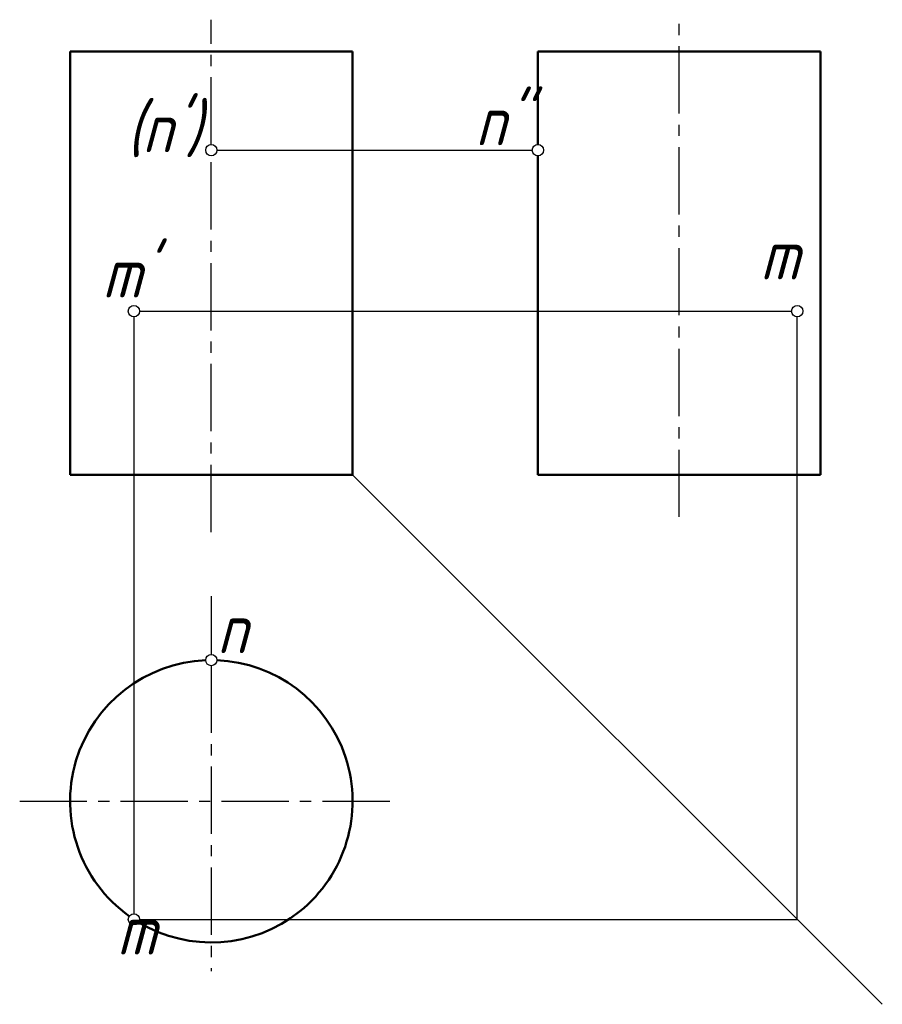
# Model space of a CAD drawing. Header units: millimetres. Extents: x 1146.1 to 1207.2, y 133.3 to 203.
import ezdxf

# ---------------------------------------------------------------- set-up
doc = ezdxf.new("R2010")
doc.units = ezdxf.units.MM
doc.header["$LTSCALE"] = 0.5
doc.linetypes.add('CENTER2', pattern=[28.575, 19.05, -3.175, 3.175, -3.175])
for name, color, linetype, lineweight in [('文字层', 227, 'Continuous', 20), ('点画线层', 3, 'CENTER2', 25), ('粗实线层', 7, 'Continuous', 50)]:
    doc.layers.add(name, color=color, linetype=linetype, lineweight=lineweight)
doc.layers.add('细实线层', color=7, linetype='Continuous')
doc.styles.add('工程斜体', font='gbeitc.shx', dxfattribs={"bigfont": 'gbcbig.shx'})

msp = doc.modelspace()

# ---------------------------------------------------------------- linework, layer by layer
at = {"layer": '点画线层', "color": 7, "ltscale": 0.5}
for p, q in [((1159.656, 194.171), (1159.656, 203.016)), ((1192.778, 167.791), (1192.778, 202.858)), ((1159.656, 166.72), (1159.656, 193.371)), ((1159.656, 162.188), (1159.656, 158.047)), ((1159.656, 157.247), (1159.656, 135.608)), ((1146.09, 147.647), (1172.627, 147.647))]:
    msp.add_line(p, q, dxfattribs=at)
at = {"layer": '粗实线层', "color": 7, "ltscale": 0.5}
for p, q in [((1169.656, 200.769), (1149.656, 200.769)), ((1149.656, 170.769), (1149.656, 200.769)), ((1169.656, 170.769), (1169.656, 200.769)), ((1202.778, 200.769), (1182.778, 200.769)), ((1182.778, 194.171), (1182.778, 200.769)), ((1202.778, 170.769), (1202.778, 200.769)), ((1182.778, 170.769), (1182.778, 193.371)), ((1169.656, 170.769), (1149.656, 170.769)), ((1202.778, 170.769), (1182.778, 170.769))]:
    msp.add_line(p, q, dxfattribs=at)
for start, end in [(92.29198, 234.4725), (239.05647, 87.70802)]:
    msp.add_arc((1159.656, 147.647), 10, start, end, dxfattribs=at)
at = {"layer": '细实线层', "color": 7, "ltscale": 0.5}
for p, q in [((1160.056, 193.771), (1182.378, 193.771)), ((1154.576, 182.369), (1200.742, 182.369)), ((1154.176, 181.969), (1154.176, 139.683)), ((1201.142, 139.283), (1201.142, 181.969)), ((1169.656, 170.769), (1207.161, 133.264)), ((1154.576, 139.283), (1201.142, 139.283))]:
    msp.add_line(p, q, dxfattribs=at)
for centre in [(1159.656, 193.771), (1182.778, 193.771), (1154.176, 182.369), (1201.142, 182.369), (1159.656, 157.647), (1154.176, 139.283)]:
    msp.add_circle(centre, 0.4, dxfattribs=at)

# ---------------------------------------------------------------- texts
at = {"layer": '文字层', "color": 7, "ltscale": 0.5, "char_height": 3.5, "attachment_point": 1, "style": '工程斜体'}
for s, insert, width in [("(n')", (1153.654, 197.117), 3.49712), ('n"', (1178.354, 197.609), 3.49712), ("m'", (1151.927, 186.833), 3.49712), ('m', (1198.503, 188.112), 3.49712), ('n', (1160.064, 161.632), 2.58887), ('m', (1152.97, 140.283), 2.58887)]:
    msp.add_mtext(s, dxfattribs=dict(at, insert=insert, width=width))

doc.saveas('drawing.dxf')
